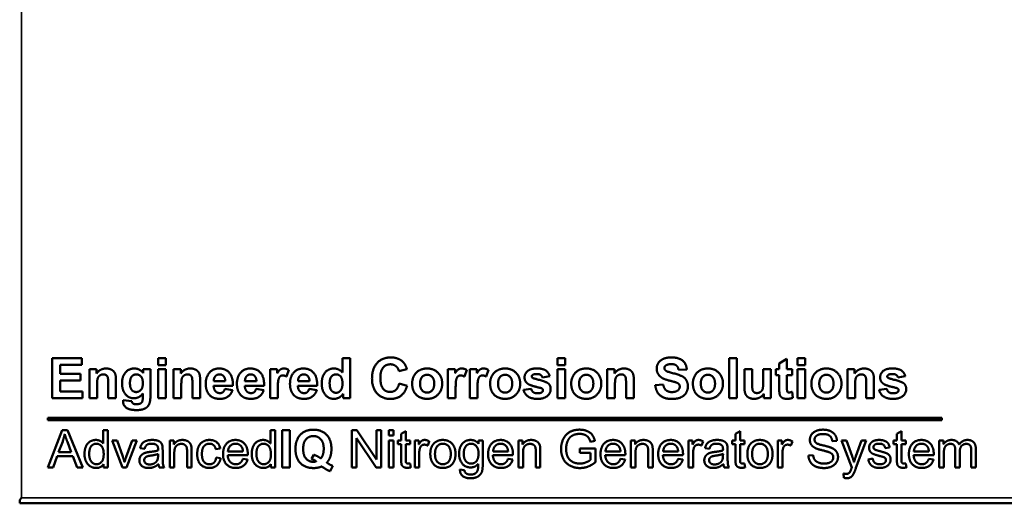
# Model space of a CAD drawing. Header units: inches. Extents: x 0 to 136, y 2 to 86.
# Tile 3 of 37: x 15 to 35, y 29 to 39. Entities that reach past the tile are written whole.
import ezdxf

# ---------------------------------------------------------------- set-up
doc = ezdxf.new("R2010")
doc.units = ezdxf.units.IN
doc.header["$LTSCALE"] = 4
doc.header["$MEASUREMENT"] = 0
for name, color, linetype, lineweight in [('Dimension (ANSI)', 7, 'Continuous', 25), ('Visible (ANSI)', 7, 'Continuous', 50), ('Visible Narrow (ANSI)', 7, 'Continuous', 35)]:
    doc.layers.add(name, color=color, linetype=linetype, lineweight=lineweight)
doc.styles.add('Dimension Text', font='tahoma.ttf')
doc.dimstyles.new('Dual Dimension', dxfattribs={"dimscale": 4, "dimtxt": 0.12, "dimasz": 0.098425, "dimexe": 0.125, "dimexo": 0.0625, "dimgap": 0.031496, "dimtad": 0, "dimtih": 1, "dimtoh": 1, "dimrnd": 1e-08, "dimzin": 4, "dimdsep": 46, "dimtxsty": 'Dimension Text', "dimcen": 0.09, "dimdle": 0.393701, "dimclrd": 256, "dimclre": 256, "dimclrt": 256, "dimadec": 0, "dimazin": 1, "dimtfac": 1, "dimtofl": 0, "dimtmove": 0, "dimatfit": 3, "dimfxl": 1, "dimtolj": 1, "dimtzin": 4, "dimlwd": -1, "dimlwe": -1, "dimarcsym": 0})

# ---------------------------------------------------------------- blocks, each defined once
blk = doc.blocks.new('*D6')
at = {"layer": 'Defpoints', "color": 0, "transparency": 16777216}
for p in [(10.964, 68.45), (14.844, 68.45), (14.844, 29.052)]:
    blk.add_point(p, dxfattribs=at)
at = {"layer": 'Dimension (ANSI)', "transparency": 16777216}
for p, q in [((14.594, 68.45), (10.464, 68.45)), ((10.964, 68.056), (10.964, 49.488)), ((10.964, 29.446), (10.964, 47.332)), ((14.594, 29.052), (10.464, 29.052))]:
    blk.add_line(p, q, dxfattribs=at)
for points in [[(10.898, 68.056), (11.029, 68.056), (10.964, 68.45)], [(10.898, 29.446), (11.029, 29.446), (10.964, 29.052)]]:
    blk.add_solid(points, dxfattribs=at)
at = {"layer": 'Dimension (ANSI)', "transparency": 16777216, "insert": (10.964, 48.41), "char_height": 0.48, "attachment_point": 5, "style": 'Dimension Text'}
blk.add_mtext('\\A1;{\\H3.0x;(}\\S39.40^ 1000.7 mm;{\\H3.0x;)}', dxfattribs=at)
blk = doc.blocks.new('*D7')
at = {"layer": 'Defpoints', "color": 0, "transparency": 16777216}
for p in [(7.194, 70.353), (15.954, 70.353), (14.844, 29.052)]:
    blk.add_point(p, dxfattribs=at)
at = {"layer": 'Dimension (ANSI)', "transparency": 16777216}
for p, q in [((15.704, 70.353), (6.694, 70.353)), ((7.194, 69.96), (7.194, 52.062)), ((7.194, 29.446), (7.194, 49.907)), ((14.594, 29.052), (6.694, 29.052))]:
    blk.add_line(p, q, dxfattribs=at)
for points in [[(7.128, 69.96), (7.259, 69.96), (7.194, 70.353)], [(7.128, 29.446), (7.259, 29.446), (7.194, 29.052)]]:
    blk.add_solid(points, dxfattribs=at)
at = {"layer": 'Dimension (ANSI)', "transparency": 16777216, "insert": (7.194, 50.985), "char_height": 0.48, "attachment_point": 5, "style": 'Dimension Text'}
blk.add_mtext('\\A1;{\\H3.0x;(}\\S41.30^ 1049.1 mm;{\\H3.0x;)}', dxfattribs=at)

msp = doc.modelspace()

# ---------------------------------------------------------------- linework, layer by layer
at = {"layer": 'Visible (ANSI)'}
for p, q in [((16.142, 32.086), (15.52, 32.086)), ((15.52, 32.086), (15.52, 31.247)), ((16.142, 31.944), (16.142, 32.086)), ((17.895, 32.086), (17.733, 32.086)), ((17.733, 32.086), (17.733, 31.937)), ((17.895, 31.937), (17.895, 32.086)), ((21.582, 32.086), (21.582, 31.784)), ((21.744, 32.086), (21.582, 32.086)), ((21.744, 31.247), (21.744, 32.086)), ((26.232, 32.086), (26.07, 32.086)), ((26.07, 32.086), (26.07, 31.937)), ((26.232, 31.937), (26.232, 32.086)), ((29.813, 32.086), (29.652, 32.086)), ((29.652, 32.086), (29.652, 31.247)), ((29.813, 31.247), (29.813, 32.086)), ((30.862, 32.071), (30.701, 31.976)), ((30.862, 31.855), (30.862, 32.071)), ((31.245, 32.086), (31.084, 32.086)), ((31.084, 32.086), (31.084, 31.937)), ((31.245, 31.937), (31.245, 32.086)), ((15.69, 31.944), (16.142, 31.944)), ((15.69, 31.758), (15.69, 31.944)), ((17.733, 31.937), (17.895, 31.937)), ((26.07, 31.937), (26.232, 31.937)), ((30.701, 31.976), (30.701, 31.855)), ((31.084, 31.937), (31.245, 31.937)), ((16.111, 31.758), (15.69, 31.758)), ((16.111, 31.616), (16.111, 31.758)), ((16.299, 31.855), (16.299, 31.247)), ((16.449, 31.855), (16.299, 31.855)), ((16.449, 31.766), (16.449, 31.855)), ((17.424, 31.855), (17.424, 31.77)), ((17.574, 31.855), (17.424, 31.855)), ((17.574, 31.31), (17.574, 31.855)), ((17.895, 31.855), (17.733, 31.855)), ((17.733, 31.855), (17.733, 31.247)), ((17.895, 31.247), (17.895, 31.855)), ((18.057, 31.855), (18.057, 31.247)), ((18.207, 31.855), (18.057, 31.855)), ((18.207, 31.766), (18.207, 31.855)), ((20.071, 31.855), (20.071, 31.247)), ((20.221, 31.855), (20.071, 31.855)), ((20.221, 31.769), (20.221, 31.855)), ((20.415, 31.698), (20.465, 31.838)), ((22.76, 31.815), (22.927, 31.855)), ((23.784, 31.855), (23.784, 31.247)), ((23.933, 31.855), (23.784, 31.855)), ((23.933, 31.769), (23.933, 31.855)), ((24.128, 31.698), (24.177, 31.838)), ((24.24, 31.855), (24.24, 31.247)), ((24.389, 31.855), (24.24, 31.855)), ((24.389, 31.769), (24.389, 31.855)), ((24.584, 31.698), (24.633, 31.838)), ((25.757, 31.679), (25.909, 31.708)), ((26.232, 31.855), (26.07, 31.855)), ((26.07, 31.855), (26.07, 31.247)), ((26.232, 31.247), (26.232, 31.855)), ((27.11, 31.855), (27.11, 31.247)), ((27.26, 31.855), (27.11, 31.855)), ((27.26, 31.766), (27.26, 31.855)), ((28.6, 31.839), (28.77, 31.846)), ((29.974, 31.855), (29.974, 31.471)), ((30.135, 31.855), (29.974, 31.855)), ((30.135, 31.576), (30.135, 31.855)), ((30.366, 31.855), (30.366, 31.599)), ((30.527, 31.855), (30.366, 31.855)), ((30.527, 31.247), (30.527, 31.855)), ((30.627, 31.855), (30.627, 31.727)), ((30.701, 31.855), (30.627, 31.855)), ((30.627, 31.727), (30.701, 31.727)), ((30.701, 31.727), (30.701, 31.462)), ((30.972, 31.855), (30.862, 31.855)), ((30.862, 31.727), (30.972, 31.727)), ((30.862, 31.482), (30.862, 31.727)), ((30.972, 31.727), (30.972, 31.855)), ((31.245, 31.855), (31.084, 31.855)), ((31.084, 31.855), (31.084, 31.247)), ((31.245, 31.247), (31.245, 31.855)), ((32.124, 31.855), (32.124, 31.247)), ((32.273, 31.855), (32.124, 31.855)), ((32.273, 31.766), (32.273, 31.855)), ((33.18, 31.679), (33.332, 31.708)), ((15.69, 31.616), (16.111, 31.616)), ((15.69, 31.389), (15.69, 31.616)), ((16.46, 31.247), (16.46, 31.523)), ((16.692, 31.557), (16.692, 31.247)), ((16.854, 31.247), (16.854, 31.625)), ((18.218, 31.247), (18.218, 31.523)), ((18.45, 31.557), (18.45, 31.247)), ((18.611, 31.247), (18.611, 31.625)), ((18.893, 31.505), (19.296, 31.505)), ((19.136, 31.603), (18.895, 31.603)), ((19.544, 31.505), (19.947, 31.505)), ((19.787, 31.603), (19.547, 31.603)), ((20.652, 31.505), (21.055, 31.505)), ((20.895, 31.603), (20.655, 31.603)), ((22.93, 31.504), (22.766, 31.556)), ((27.271, 31.247), (27.271, 31.523)), ((27.503, 31.557), (27.503, 31.247)), ((27.665, 31.247), (27.665, 31.625)), ((28.277, 31.537), (28.112, 31.521)), ((32.285, 31.247), (32.285, 31.523)), ((32.517, 31.557), (32.517, 31.247)), ((32.678, 31.247), (32.678, 31.625)), ((15.52, 31.247), (16.158, 31.247)), ((16.158, 31.389), (15.69, 31.389)), ((16.158, 31.247), (16.158, 31.389)), ((16.299, 31.247), (16.46, 31.247)), ((16.692, 31.247), (16.854, 31.247)), ((17.414, 31.346), (17.413, 31.257)), ((17.733, 31.247), (17.895, 31.247)), ((18.057, 31.247), (18.218, 31.247)), ((18.45, 31.247), (18.611, 31.247)), ((19.287, 31.414), (19.127, 31.441)), ((19.939, 31.414), (19.779, 31.441)), ((20.071, 31.247), (20.233, 31.247)), ((20.233, 31.247), (20.233, 31.434)), ((21.047, 31.414), (20.886, 31.441)), ((21.594, 31.337), (21.594, 31.247)), ((21.594, 31.247), (21.744, 31.247)), ((23.784, 31.247), (23.945, 31.247)), ((23.945, 31.247), (23.945, 31.434)), ((24.24, 31.247), (24.401, 31.247)), ((24.401, 31.247), (24.401, 31.434)), ((25.523, 31.445), (25.362, 31.421)), ((26.07, 31.247), (26.232, 31.247)), ((27.11, 31.247), (27.271, 31.247)), ((27.503, 31.247), (27.665, 31.247)), ((29.652, 31.247), (29.813, 31.247)), ((30.377, 31.338), (30.377, 31.247)), ((30.377, 31.247), (30.527, 31.247)), ((30.985, 31.258), (30.972, 31.383)), ((31.084, 31.247), (31.245, 31.247)), ((32.124, 31.247), (32.285, 31.247)), ((32.517, 31.247), (32.678, 31.247)), ((32.946, 31.445), (32.785, 31.421)), ((17.185, 31.185), (17.001, 31.207)), ((34.096, 30.84), (15.435, 30.84)), ((15.435, 30.84), (15.435, 30.79)), ((34.096, 30.79), (34.096, 30.84)), ((15.435, 30.79), (34.096, 30.79)), ((15.731, 30.577), (15.433, 29.802)), ((15.842, 30.577), (15.731, 30.577)), ((16.159, 29.802), (15.842, 30.577)), ((16.589, 30.577), (16.589, 30.299)), ((16.684, 30.577), (16.589, 30.577)), ((16.684, 29.802), (16.684, 30.577)), ((20.08, 30.577), (20.08, 30.299)), ((20.175, 30.577), (20.08, 30.577)), ((20.175, 29.802), (20.175, 30.577)), ((20.483, 30.577), (20.327, 30.577)), ((20.327, 30.577), (20.327, 29.802)), ((20.483, 29.802), (20.483, 30.577)), ((21.884, 30.577), (21.779, 30.577)), ((21.779, 30.577), (21.779, 29.802)), ((22.292, 29.969), (21.884, 30.577)), ((22.292, 30.577), (22.292, 29.969)), ((22.39, 30.577), (22.292, 30.577)), ((22.39, 29.802), (22.39, 30.577)), ((22.646, 30.577), (22.551, 30.577)), ((22.551, 30.577), (22.551, 30.468)), ((22.551, 30.468), (22.646, 30.468)), ((22.646, 30.468), (22.646, 30.577)), ((22.903, 30.56), (22.808, 30.503)), ((22.808, 30.503), (22.808, 30.364)), ((22.903, 30.364), (22.903, 30.56)), ((29.882, 30.56), (29.787, 30.503)), ((29.787, 30.503), (29.787, 30.364)), ((29.882, 30.364), (29.882, 30.56)), ((33.252, 30.56), (33.157, 30.503)), ((33.157, 30.503), (33.157, 30.364)), ((33.252, 30.364), (33.252, 30.56)), ((15.657, 30.12), (15.742, 30.347)), ((15.839, 30.335), (15.92, 30.12)), ((16.876, 30.364), (16.775, 30.364)), ((16.775, 30.364), (16.988, 29.802)), ((16.996, 30.027), (16.876, 30.364)), ((17.192, 30.364), (17.067, 30.021)), ((17.077, 29.802), (17.29, 30.364)), ((17.29, 30.364), (17.192, 30.364)), ((18.063, 30.364), (17.977, 30.364)), ((17.977, 30.364), (17.977, 29.802)), ((18.063, 30.284), (18.063, 30.364)), ((21.877, 30.411), (22.285, 29.802)), ((21.877, 29.802), (21.877, 30.411)), ((22.646, 30.364), (22.551, 30.364)), ((22.551, 30.364), (22.551, 29.802)), ((22.646, 29.802), (22.646, 30.364)), ((22.737, 30.364), (22.737, 30.29)), ((22.808, 30.364), (22.737, 30.364)), ((22.737, 30.29), (22.808, 30.29)), ((22.808, 30.29), (22.808, 29.966)), ((22.998, 30.364), (22.903, 30.364)), ((22.903, 30.29), (22.998, 30.29)), ((22.903, 29.961), (22.903, 30.29)), ((22.998, 30.29), (22.998, 30.364)), ((23.176, 30.364), (23.09, 30.364)), ((23.09, 30.364), (23.09, 29.802)), ((23.176, 30.279), (23.176, 30.364)), ((23.362, 30.258), (23.395, 30.346)), ((24.424, 30.364), (24.424, 30.296)), ((24.512, 30.364), (24.424, 30.364)), ((24.512, 29.879), (24.512, 30.364)), ((25.343, 30.364), (25.257, 30.364)), ((25.257, 30.364), (25.257, 29.802)), ((25.343, 30.284), (25.343, 30.364)), ((26.759, 30.335), (26.851, 30.36)), ((27.69, 30.364), (27.604, 30.364)), ((27.604, 30.364), (27.604, 29.802)), ((27.69, 30.284), (27.69, 30.364)), ((28.892, 30.364), (28.807, 30.364)), ((28.807, 30.364), (28.807, 29.802)), ((28.892, 30.279), (28.892, 30.364)), ((29.079, 30.258), (29.112, 30.346)), ((29.717, 30.364), (29.717, 30.29)), ((29.787, 30.364), (29.717, 30.364)), ((29.717, 30.29), (29.787, 30.29)), ((29.787, 30.29), (29.787, 29.966)), ((29.978, 30.364), (29.882, 30.364)), ((29.882, 30.29), (29.978, 30.29)), ((29.882, 29.961), (29.882, 30.29)), ((29.978, 30.29), (29.978, 30.364)), ((30.757, 30.364), (30.672, 30.364)), ((30.672, 30.364), (30.672, 29.802)), ((30.757, 30.279), (30.757, 30.364)), ((30.943, 30.258), (30.976, 30.346)), ((31.807, 30.351), (31.905, 30.359)), ((32.002, 30.364), (32.215, 29.802)), ((32.105, 30.364), (32.002, 30.364)), ((32.221, 30.04), (32.105, 30.364)), ((32.421, 30.364), (32.301, 30.037)), ((32.303, 29.792), (32.516, 30.364)), ((32.516, 30.364), (32.421, 30.364)), ((32.912, 30.206), (33.006, 30.219)), ((33.086, 30.364), (33.086, 30.29)), ((33.157, 30.364), (33.086, 30.364)), ((33.086, 30.29), (33.157, 30.29)), ((33.157, 30.29), (33.157, 29.966)), ((33.347, 30.364), (33.252, 30.364)), ((33.252, 30.29), (33.347, 30.29)), ((33.252, 29.961), (33.252, 30.29)), ((33.347, 30.29), (33.347, 30.364)), ((34.127, 30.364), (34.042, 30.364)), ((34.042, 30.364), (34.042, 29.802)), ((34.127, 30.285), (34.127, 30.364)), ((15.542, 29.802), (15.627, 30.037)), ((15.627, 30.037), (15.952, 30.037)), ((15.92, 30.12), (15.657, 30.12)), ((15.952, 30.037), (16.042, 29.802)), ((17.359, 30.203), (17.452, 30.191)), ((17.734, 30.084), (17.733, 30.049)), ((17.829, 30.037), (17.829, 30.164)), ((18.072, 29.802), (18.072, 30.109)), ((18.338, 30.144), (18.338, 29.802)), ((18.433, 29.802), (18.433, 30.147)), ((18.937, 30.184), (19.03, 30.198)), ((19.187, 30.058), (19.605, 30.058)), ((19.506, 30.136), (19.192, 30.136)), ((20.983, 30.068), (20.939, 29.979)), ((23.185, 29.802), (23.185, 30.096)), ((24.722, 30.058), (25.14, 30.058)), ((25.04, 30.136), (24.727, 30.136)), ((25.352, 29.802), (25.352, 30.109)), ((25.618, 30.144), (25.618, 29.802)), ((25.713, 29.802), (25.713, 30.147)), ((26.863, 30.197), (26.535, 30.197)), ((26.535, 30.197), (26.535, 30.106)), ((26.535, 30.106), (26.762, 30.106)), ((26.762, 30.106), (26.762, 29.962)), ((26.863, 29.91), (26.863, 30.197)), ((27.068, 30.058), (27.487, 30.058)), ((27.387, 30.136), (27.074, 30.136)), ((27.699, 29.802), (27.699, 30.109)), ((27.965, 30.144), (27.965, 29.802)), ((28.06, 29.802), (28.06, 30.147)), ((28.272, 30.058), (28.691, 30.058)), ((28.591, 30.136), (28.278, 30.136)), ((28.902, 29.802), (28.902, 30.096)), ((29.152, 30.203), (29.246, 30.191)), ((29.527, 30.084), (29.526, 30.049)), ((29.623, 30.037), (29.623, 30.164)), ((30.767, 29.802), (30.767, 30.096)), ((31.408, 30.06), (31.311, 30.051)), ((33.506, 30.058), (33.925, 30.058)), ((33.825, 30.136), (33.512, 30.136)), ((34.137, 29.802), (34.137, 30.093)), ((34.376, 30.167), (34.376, 29.802)), ((34.471, 29.802), (34.471, 30.128)), ((34.708, 30.156), (34.708, 29.802)), ((34.804, 29.802), (34.804, 30.187)), ((16.596, 29.873), (16.596, 29.802)), ((19.039, 29.995), (18.946, 30.008)), ((19.603, 29.971), (19.504, 29.983)), ((20.087, 29.873), (20.087, 29.802)), ((21.324, 29.725), (21.381, 29.835)), ((23.011, 29.803), (22.998, 29.887)), ((25.138, 29.971), (25.039, 29.983)), ((27.485, 29.971), (27.386, 29.983)), ((28.689, 29.971), (28.59, 29.983)), ((29.991, 29.803), (29.978, 29.887)), ((32.653, 29.985), (32.56, 29.97)), ((33.361, 29.803), (33.347, 29.887)), ((33.923, 29.971), (33.824, 29.983)), ((15.433, 29.802), (15.542, 29.802)), ((16.042, 29.802), (16.159, 29.802)), ((16.596, 29.802), (16.684, 29.802)), ((16.988, 29.802), (17.077, 29.802)), ((17.76, 29.802), (17.859, 29.802)), ((17.977, 29.802), (18.072, 29.802)), ((18.338, 29.802), (18.433, 29.802)), ((20.087, 29.802), (20.175, 29.802)), ((20.327, 29.802), (20.483, 29.802)), ((21.779, 29.802), (21.877, 29.802)), ((22.285, 29.802), (22.39, 29.802)), ((22.551, 29.802), (22.646, 29.802)), ((23.09, 29.802), (23.185, 29.802)), ((24.128, 29.742), (24.036, 29.756)), ((25.257, 29.802), (25.352, 29.802)), ((25.618, 29.802), (25.713, 29.802)), ((27.604, 29.802), (27.699, 29.802)), ((27.965, 29.802), (28.06, 29.802)), ((28.807, 29.802), (28.902, 29.802)), ((29.553, 29.802), (29.653, 29.802)), ((30.672, 29.802), (30.767, 29.802)), ((32.041, 29.676), (32.052, 29.587)), ((34.042, 29.802), (34.137, 29.802)), ((34.376, 29.802), (34.471, 29.802)), ((34.708, 29.802), (34.804, 29.802)), ((14.844, 29.126), (14.884, 29.166)), ((14.844, 29.126), (14.884, 29.166)), ((14.844, 29.052), (14.844, 29.126)), ((43.079, 29.052), (14.844, 29.052))]:
    msp.add_line(p, q, dxfattribs=at)
for points in [[(22.592, 32.1), (22.415, 32.1), (22.199, 31.869), (22.199, 31.659)], [(22.842, 32.009), (22.745, 32.1), (22.592, 32.1)], [(28.448, 32.1), (28.351, 32.1), (28.215, 32.042), (28.142, 31.931), (28.142, 31.866)], [(28.77, 31.846), (28.766, 31.962), (28.606, 32.1), (28.448, 32.1)], [(16.649, 31.869), (16.528, 31.869), (16.449, 31.766)], [(16.854, 31.625), (16.854, 31.695), (16.836, 31.771), (16.791, 31.83), (16.703, 31.869), (16.649, 31.869)], [(17.238, 31.869), (17.128, 31.869), (16.981, 31.708), (16.981, 31.555)], [(17.424, 31.77), (17.35, 31.869), (17.238, 31.869)], [(18.407, 31.869), (18.286, 31.869), (18.207, 31.766)], [(18.611, 31.625), (18.611, 31.695), (18.594, 31.771), (18.549, 31.83), (18.461, 31.869), (18.407, 31.869)], [(19.007, 31.869), (18.886, 31.869), (18.728, 31.698), (18.728, 31.546)], [(19.296, 31.505), (19.299, 31.69), (19.142, 31.869), (19.007, 31.869)], [(19.658, 31.869), (19.537, 31.869), (19.379, 31.698), (19.379, 31.546)], [(19.947, 31.505), (19.951, 31.69), (19.794, 31.869), (19.658, 31.869)], [(20.359, 31.869), (20.32, 31.869), (20.259, 31.83), (20.221, 31.769)], [(20.465, 31.838), (20.414, 31.869), (20.359, 31.869)], [(20.766, 31.869), (20.645, 31.869), (20.487, 31.698), (20.487, 31.546)], [(21.055, 31.505), (21.058, 31.69), (20.901, 31.869), (20.766, 31.869)], [(21.406, 31.869), (21.295, 31.869), (21.15, 31.708), (21.15, 31.553)], [(21.582, 31.784), (21.508, 31.869), (21.406, 31.869)], [(22.374, 31.672), (22.374, 31.822), (22.49, 31.956), (22.583, 31.956)], [(22.583, 31.956), (22.65, 31.956), (22.745, 31.88), (22.76, 31.815)], [(22.927, 31.855), (22.899, 31.956), (22.842, 32.009)], [(23.35, 31.869), (23.26, 31.869), (23.116, 31.79), (23.037, 31.64), (23.037, 31.56)], [(23.665, 31.553), (23.665, 31.69), (23.488, 31.869), (23.35, 31.869)], [(24.071, 31.869), (24.032, 31.869), (23.972, 31.83), (23.933, 31.769)], [(24.177, 31.838), (24.126, 31.869), (24.071, 31.869)], [(24.527, 31.869), (24.488, 31.869), (24.428, 31.83), (24.389, 31.769)], [(24.633, 31.838), (24.582, 31.869), (24.527, 31.869)], [(24.978, 31.869), (24.889, 31.869), (24.744, 31.79), (24.665, 31.64), (24.665, 31.56)], [(25.293, 31.553), (25.293, 31.69), (25.116, 31.869), (24.978, 31.869)], [(25.64, 31.869), (25.509, 31.869), (25.384, 31.761), (25.384, 31.682)], [(25.909, 31.708), (25.886, 31.787), (25.765, 31.869), (25.64, 31.869)], [(26.671, 31.869), (26.582, 31.869), (26.437, 31.79), (26.358, 31.64), (26.358, 31.56)], [(26.986, 31.553), (26.986, 31.69), (26.81, 31.869), (26.671, 31.869)], [(27.46, 31.869), (27.339, 31.869), (27.26, 31.766)], [(27.665, 31.625), (27.665, 31.695), (27.647, 31.771), (27.602, 31.83), (27.514, 31.869), (27.46, 31.869)], [(28.142, 31.866), (28.142, 31.767), (28.219, 31.698)], [(28.303, 31.878), (28.303, 31.91), (28.33, 31.93)], [(28.328, 31.826), (28.303, 31.848), (28.303, 31.878)], [(28.33, 31.93), (28.372, 31.96), (28.446, 31.96)], [(28.446, 31.96), (28.518, 31.96), (28.589, 31.903), (28.6, 31.839)], [(29.212, 31.869), (29.122, 31.869), (28.977, 31.79), (28.898, 31.64), (28.898, 31.56)], [(29.526, 31.553), (29.526, 31.69), (29.35, 31.869), (29.212, 31.869)], [(31.685, 31.869), (31.595, 31.869), (31.451, 31.79), (31.372, 31.64), (31.372, 31.56)], [(32, 31.553), (32, 31.69), (31.823, 31.869), (31.685, 31.869)], [(32.473, 31.869), (32.353, 31.869), (32.273, 31.766)], [(32.678, 31.625), (32.678, 31.695), (32.66, 31.771), (32.615, 31.83), (32.527, 31.869), (32.473, 31.869)], [(33.063, 31.869), (32.932, 31.869), (32.807, 31.761), (32.807, 31.682)], [(33.332, 31.708), (33.309, 31.787), (33.188, 31.869), (33.063, 31.869)], [(16.46, 31.523), (16.46, 31.624), (16.485, 31.7), (16.551, 31.746), (16.593, 31.746)], [(16.593, 31.746), (16.625, 31.746), (16.672, 31.714), (16.692, 31.656), (16.692, 31.557)], [(17.146, 31.564), (17.146, 31.656), (17.221, 31.746), (17.278, 31.746)], [(17.278, 31.746), (17.338, 31.746), (17.416, 31.654), (17.416, 31.56)], [(18.218, 31.523), (18.218, 31.624), (18.242, 31.7), (18.309, 31.746), (18.351, 31.746)], [(18.351, 31.746), (18.383, 31.746), (18.43, 31.714), (18.45, 31.656), (18.45, 31.557)], [(18.895, 31.603), (18.895, 31.669), (18.929, 31.708)], [(18.929, 31.708), (18.964, 31.746), (19.016, 31.746)], [(19.016, 31.746), (19.065, 31.746), (19.134, 31.673), (19.136, 31.603)], [(19.547, 31.603), (19.547, 31.669), (19.581, 31.708)], [(19.581, 31.708), (19.615, 31.746), (19.668, 31.746)], [(19.668, 31.746), (19.717, 31.746), (19.786, 31.673), (19.787, 31.603)], [(20.233, 31.434), (20.233, 31.59), (20.259, 31.687), (20.306, 31.724), (20.34, 31.724)], [(20.34, 31.724), (20.375, 31.724), (20.415, 31.698)], [(20.655, 31.603), (20.655, 31.669), (20.688, 31.708)], [(20.688, 31.708), (20.723, 31.746), (20.775, 31.746)], [(20.775, 31.746), (20.825, 31.746), (20.893, 31.673), (20.895, 31.603)], [(21.315, 31.564), (21.315, 31.655), (21.392, 31.746), (21.449, 31.746)], [(21.449, 31.746), (21.508, 31.746), (21.583, 31.654), (21.583, 31.549)], [(22.199, 31.659), (22.199, 31.461), (22.414, 31.233), (22.581, 31.233)], [(22.579, 31.378), (22.488, 31.378), (22.374, 31.513), (22.374, 31.672)], [(23.202, 31.552), (23.202, 31.642), (23.287, 31.738), (23.351, 31.738)], [(23.351, 31.738), (23.414, 31.738), (23.499, 31.642), (23.499, 31.552)], [(23.945, 31.434), (23.945, 31.59), (23.972, 31.687), (24.018, 31.724), (24.052, 31.724)], [(24.052, 31.724), (24.087, 31.724), (24.128, 31.698)], [(24.401, 31.434), (24.401, 31.59), (24.428, 31.687), (24.474, 31.724), (24.508, 31.724)], [(24.508, 31.724), (24.543, 31.724), (24.584, 31.698)], [(24.83, 31.552), (24.83, 31.642), (24.915, 31.738), (24.979, 31.738)], [(24.979, 31.738), (25.042, 31.738), (25.127, 31.642), (25.127, 31.552)], [(25.384, 31.682), (25.384, 31.595), (25.456, 31.546)], [(25.534, 31.702), (25.534, 31.723), (25.552, 31.735)], [(25.55, 31.674), (25.534, 31.686), (25.534, 31.702)], [(25.879, 31.557), (25.828, 31.599), (25.572, 31.658), (25.55, 31.674)], [(25.552, 31.735), (25.579, 31.753), (25.643, 31.753)], [(25.643, 31.753), (25.693, 31.753), (25.747, 31.715), (25.757, 31.679)], [(26.523, 31.552), (26.523, 31.642), (26.609, 31.738), (26.672, 31.738)], [(26.672, 31.738), (26.735, 31.738), (26.82, 31.642), (26.82, 31.552)], [(27.271, 31.523), (27.271, 31.624), (27.296, 31.7), (27.362, 31.746), (27.404, 31.746)], [(27.404, 31.746), (27.436, 31.746), (27.483, 31.714), (27.503, 31.656), (27.503, 31.557)], [(28.219, 31.698), (28.274, 31.649), (28.41, 31.615)], [(28.794, 31.491), (28.794, 31.571), (28.727, 31.679), (28.608, 31.741), (28.361, 31.8), (28.328, 31.826)], [(29.063, 31.552), (29.063, 31.642), (29.149, 31.738), (29.212, 31.738)], [(29.212, 31.738), (29.275, 31.738), (29.36, 31.642), (29.36, 31.552)], [(31.537, 31.552), (31.537, 31.642), (31.622, 31.738), (31.686, 31.738)], [(31.686, 31.738), (31.749, 31.738), (31.834, 31.642), (31.834, 31.552)], [(32.285, 31.523), (32.285, 31.624), (32.309, 31.7), (32.376, 31.746), (32.417, 31.746)], [(32.417, 31.746), (32.45, 31.746), (32.497, 31.714), (32.517, 31.656), (32.517, 31.557)], [(32.807, 31.682), (32.807, 31.595), (32.88, 31.546)], [(32.957, 31.702), (32.957, 31.723), (32.975, 31.735)], [(32.973, 31.674), (32.957, 31.686), (32.957, 31.702)], [(33.302, 31.557), (33.251, 31.599), (32.995, 31.658), (32.973, 31.674)], [(32.975, 31.735), (33.002, 31.753), (33.066, 31.753)], [(33.066, 31.753), (33.116, 31.753), (33.171, 31.715), (33.18, 31.679)], [(16.981, 31.555), (16.981, 31.433), (17.037, 31.351)], [(17.276, 31.377), (17.221, 31.377), (17.146, 31.467), (17.146, 31.564)], [(17.416, 31.56), (17.416, 31.469), (17.334, 31.377), (17.276, 31.377)], [(18.728, 31.546), (18.728, 31.42), (18.788, 31.337)], [(19.025, 31.354), (18.969, 31.354), (18.895, 31.433), (18.893, 31.505)], [(19.379, 31.546), (19.379, 31.42), (19.44, 31.337)], [(19.676, 31.354), (19.621, 31.354), (19.546, 31.433), (19.544, 31.505)], [(20.487, 31.546), (20.487, 31.42), (20.547, 31.337)], [(20.784, 31.354), (20.728, 31.354), (20.654, 31.433), (20.652, 31.505)], [(21.15, 31.553), (21.15, 31.403), (21.299, 31.234), (21.404, 31.234)], [(21.341, 31.424), (21.315, 31.467), (21.315, 31.564)], [(21.583, 31.549), (21.583, 31.456), (21.505, 31.361), (21.45, 31.361)], [(22.766, 31.556), (22.744, 31.464), (22.647, 31.378), (22.579, 31.378)], [(22.581, 31.233), (22.716, 31.233), (22.892, 31.367), (22.93, 31.504)], [(23.037, 31.56), (23.037, 31.455), (23.116, 31.309), (23.268, 31.234), (23.351, 31.234)], [(23.351, 31.365), (23.287, 31.365), (23.202, 31.461), (23.202, 31.552)], [(23.351, 31.234), (23.486, 31.234), (23.665, 31.415), (23.665, 31.553)], [(23.499, 31.552), (23.499, 31.461), (23.414, 31.365), (23.351, 31.365)], [(24.665, 31.56), (24.665, 31.455), (24.744, 31.309), (24.896, 31.234), (24.979, 31.234)], [(24.979, 31.365), (24.915, 31.365), (24.83, 31.461), (24.83, 31.552)], [(24.979, 31.234), (25.114, 31.234), (25.293, 31.415), (25.293, 31.553)], [(25.127, 31.552), (25.127, 31.461), (25.042, 31.365), (24.979, 31.365)], [(25.456, 31.546), (25.508, 31.51), (25.703, 31.467)], [(25.703, 31.467), (25.744, 31.458), (25.756, 31.446)], [(25.929, 31.437), (25.929, 31.514), (25.879, 31.557)], [(26.358, 31.56), (26.358, 31.455), (26.437, 31.309), (26.589, 31.234), (26.673, 31.234)], [(26.672, 31.365), (26.609, 31.365), (26.523, 31.461), (26.523, 31.552)], [(26.82, 31.552), (26.82, 31.461), (26.735, 31.365), (26.672, 31.365)], [(26.673, 31.234), (26.808, 31.234), (26.986, 31.415), (26.986, 31.553)], [(28.112, 31.521), (28.128, 31.379), (28.299, 31.232), (28.458, 31.232)], [(28.459, 31.376), (28.383, 31.376), (28.291, 31.454), (28.277, 31.537)], [(28.41, 31.615), (28.516, 31.589), (28.546, 31.578)], [(28.458, 31.232), (28.568, 31.232), (28.714, 31.294), (28.794, 31.42), (28.794, 31.491)], [(28.624, 31.491), (28.624, 31.445), (28.541, 31.376), (28.459, 31.376)], [(28.546, 31.578), (28.589, 31.563), (28.624, 31.521), (28.624, 31.491)], [(28.898, 31.56), (28.898, 31.455), (28.977, 31.309), (29.129, 31.234), (29.213, 31.234)], [(29.212, 31.365), (29.149, 31.365), (29.063, 31.461), (29.063, 31.552)], [(29.36, 31.552), (29.36, 31.461), (29.275, 31.365), (29.212, 31.365)], [(29.213, 31.234), (29.348, 31.234), (29.526, 31.415), (29.526, 31.553)], [(29.974, 31.471), (29.974, 31.385), (30.017, 31.287), (30.114, 31.234), (30.176, 31.234)], [(30.235, 31.356), (30.199, 31.356), (30.153, 31.39), (30.135, 31.448), (30.135, 31.576)], [(30.366, 31.599), (30.366, 31.468), (30.341, 31.402), (30.277, 31.356), (30.235, 31.356)], [(30.701, 31.462), (30.701, 31.377), (30.706, 31.349)], [(30.907, 31.367), (30.891, 31.367), (30.868, 31.383), (30.862, 31.408), (30.862, 31.482)], [(31.372, 31.56), (31.372, 31.455), (31.451, 31.309), (31.603, 31.234), (31.686, 31.234)], [(31.686, 31.365), (31.622, 31.365), (31.537, 31.461), (31.537, 31.552)], [(31.686, 31.234), (31.821, 31.234), (32, 31.415), (32, 31.553)], [(31.834, 31.552), (31.834, 31.461), (31.749, 31.365), (31.686, 31.365)], [(32.88, 31.546), (32.931, 31.51), (33.126, 31.467)], [(33.126, 31.467), (33.167, 31.458), (33.179, 31.446)], [(33.352, 31.437), (33.352, 31.514), (33.302, 31.557)], [(17.037, 31.351), (17.109, 31.247), (17.231, 31.247)], [(17.231, 31.247), (17.341, 31.247), (17.414, 31.346)], [(17.285, 31), (17.367, 31), (17.474, 31.035), (17.538, 31.096), (17.574, 31.202), (17.574, 31.31)], [(17.413, 31.257), (17.413, 31.203), (17.405, 31.183)], [(18.788, 31.337), (18.864, 31.234), (19.023, 31.234)], [(19.023, 31.234), (19.123, 31.234), (19.257, 31.326), (19.287, 31.414)], [(19.127, 31.441), (19.113, 31.395), (19.062, 31.354), (19.025, 31.354)], [(19.44, 31.337), (19.516, 31.234), (19.674, 31.234)], [(19.674, 31.234), (19.775, 31.234), (19.908, 31.326), (19.939, 31.414)], [(19.779, 31.441), (19.765, 31.395), (19.714, 31.354), (19.676, 31.354)], [(20.547, 31.337), (20.623, 31.234), (20.782, 31.234)], [(20.782, 31.234), (20.882, 31.234), (21.016, 31.326), (21.047, 31.414)], [(20.886, 31.441), (20.873, 31.395), (20.822, 31.354), (20.784, 31.354)], [(21.45, 31.361), (21.38, 31.361), (21.341, 31.424)], [(21.404, 31.234), (21.455, 31.234), (21.557, 31.284), (21.594, 31.337)], [(25.362, 31.421), (25.384, 31.335), (25.529, 31.234), (25.653, 31.234)], [(25.653, 31.35), (25.597, 31.35), (25.533, 31.399), (25.523, 31.445)], [(25.653, 31.234), (25.79, 31.234), (25.929, 31.354), (25.929, 31.437)], [(25.747, 31.373), (25.715, 31.35), (25.653, 31.35)], [(25.768, 31.416), (25.768, 31.389), (25.747, 31.373)], [(25.756, 31.446), (25.768, 31.434), (25.768, 31.416)], [(30.176, 31.234), (30.236, 31.234), (30.344, 31.289), (30.377, 31.338)], [(30.706, 31.349), (30.712, 31.309), (30.745, 31.263), (30.815, 31.234), (30.858, 31.234)], [(30.858, 31.234), (30.929, 31.234), (30.985, 31.258)], [(30.972, 31.383), (30.929, 31.367), (30.907, 31.367)], [(32.785, 31.421), (32.807, 31.335), (32.952, 31.234), (33.076, 31.234)], [(33.076, 31.35), (33.02, 31.35), (32.956, 31.399), (32.946, 31.445)], [(33.076, 31.234), (33.213, 31.234), (33.352, 31.354), (33.352, 31.437)], [(33.17, 31.373), (33.139, 31.35), (33.076, 31.35)], [(33.191, 31.416), (33.191, 31.389), (33.17, 31.373)], [(33.179, 31.446), (33.191, 31.434), (33.191, 31.416)], [(17.001, 31.207), (17.001, 31.196), (17.001, 31.188)], [(17.001, 31.188), (17.001, 31.106), (17.13, 31), (17.285, 31)], [(17.206, 31.14), (17.189, 31.152), (17.185, 31.185)], [(17.279, 31.123), (17.229, 31.123), (17.206, 31.14)], [(17.373, 31.142), (17.342, 31.123), (17.279, 31.123)], [(17.405, 31.183), (17.395, 31.154), (17.373, 31.142)], [(15.742, 30.347), (15.769, 30.421), (15.784, 30.496)], [(15.784, 30.496), (15.802, 30.433), (15.839, 30.335)], [(20.978, 30.59), (20.804, 30.59), (20.601, 30.379), (20.601, 30.19)], [(20.762, 30.19), (20.762, 30.324), (20.881, 30.457), (20.976, 30.457)], [(20.976, 30.457), (21.072, 30.457), (21.191, 30.324), (21.191, 30.19)], [(21.352, 30.19), (21.352, 30.379), (21.15, 30.59), (20.978, 30.59)], [(26.534, 30.591), (26.419, 30.591), (26.241, 30.496), (26.146, 30.299), (26.146, 30.186)], [(26.282, 30.349), (26.299, 30.39), (26.362, 30.46), (26.465, 30.503), (26.535, 30.503)], [(26.851, 30.36), (26.831, 30.439), (26.754, 30.536), (26.618, 30.591), (26.534, 30.591)], [(26.535, 30.503), (26.593, 30.503), (26.69, 30.462), (26.741, 30.394), (26.759, 30.335)], [(31.613, 30.591), (31.535, 30.591), (31.406, 30.538), (31.34, 30.436), (31.34, 30.377)], [(31.438, 30.384), (31.438, 30.432), (31.524, 30.5), (31.617, 30.5)], [(31.905, 30.359), (31.903, 30.427), (31.831, 30.535), (31.699, 30.591), (31.613, 30.591)], [(31.617, 30.5), (31.707, 30.5), (31.799, 30.425), (31.807, 30.351)], [(16.434, 30.376), (16.365, 30.376), (16.253, 30.304), (16.197, 30.167), (16.197, 30.083)], [(16.295, 30.083), (16.295, 30.194), (16.38, 30.298), (16.444, 30.298)], [(16.589, 30.299), (16.564, 30.334), (16.485, 30.376), (16.434, 30.376)], [(16.444, 30.298), (16.509, 30.298), (16.598, 30.19), (16.598, 30.074)], [(17.612, 30.376), (17.54, 30.376), (17.43, 30.337), (17.371, 30.263), (17.359, 30.203)], [(17.452, 30.191), (17.468, 30.25), (17.531, 30.298), (17.598, 30.298)], [(17.598, 30.298), (17.67, 30.298), (17.706, 30.265)], [(17.824, 30.252), (17.816, 30.291), (17.774, 30.343), (17.684, 30.376), (17.612, 30.376)], [(17.706, 30.265), (17.734, 30.242), (17.734, 30.183)], [(17.829, 30.164), (17.829, 30.227), (17.824, 30.252)], [(18.241, 30.376), (18.125, 30.376), (18.063, 30.284)], [(18.072, 30.109), (18.072, 30.216), (18.16, 30.294), (18.221, 30.294)], [(18.221, 30.294), (18.259, 30.294), (18.315, 30.259), (18.338, 30.201), (18.338, 30.144)], [(18.428, 30.24), (18.419, 30.281), (18.377, 30.34), (18.292, 30.376), (18.241, 30.376)], [(18.433, 30.147), (18.433, 30.213), (18.428, 30.24)], [(18.806, 30.376), (18.734, 30.376), (18.61, 30.308), (18.55, 30.172), (18.55, 30.081)], [(18.648, 30.083), (18.648, 30.195), (18.738, 30.298), (18.81, 30.298)], [(19.03, 30.198), (19.014, 30.284), (18.897, 30.376), (18.806, 30.376)], [(18.81, 30.298), (18.857, 30.298), (18.924, 30.241), (18.937, 30.184)], [(19.351, 30.376), (19.234, 30.376), (19.089, 30.22), (19.089, 30.078)], [(19.192, 30.136), (19.197, 30.21), (19.286, 30.298), (19.351, 30.298)], [(19.606, 30.084), (19.606, 30.223), (19.463, 30.376), (19.351, 30.376)], [(19.351, 30.298), (19.424, 30.298), (19.47, 30.243)], [(19.47, 30.243), (19.499, 30.207), (19.506, 30.136)], [(19.925, 30.376), (19.856, 30.376), (19.744, 30.304), (19.688, 30.167), (19.688, 30.083)], [(19.786, 30.083), (19.786, 30.194), (19.871, 30.298), (19.935, 30.298)], [(20.08, 30.299), (20.055, 30.334), (19.976, 30.376), (19.925, 30.376)], [(19.935, 30.298), (20, 30.298), (20.089, 30.19), (20.089, 30.074)], [(23.297, 30.376), (23.264, 30.376), (23.208, 30.338), (23.176, 30.279)], [(23.201, 30.207), (23.212, 30.24), (23.261, 30.278), (23.292, 30.278)], [(23.292, 30.278), (23.327, 30.278), (23.362, 30.258)], [(23.395, 30.346), (23.345, 30.376), (23.297, 30.376)], [(23.503, 30.314), (23.416, 30.239), (23.416, 30.083)], [(23.679, 30.376), (23.575, 30.376), (23.503, 30.314)], [(23.514, 30.083), (23.514, 30.191), (23.608, 30.298), (23.679, 30.298)], [(23.942, 30.091), (23.942, 30.224), (23.795, 30.376), (23.679, 30.376)], [(23.679, 30.298), (23.749, 30.298), (23.844, 30.19), (23.844, 30.086)], [(24.26, 30.376), (24.186, 30.376), (24.075, 30.302), (24.017, 30.167), (24.017, 30.086)], [(24.115, 30.093), (24.115, 30.194), (24.203, 30.298), (24.267, 30.298)], [(24.424, 30.296), (24.359, 30.376), (24.26, 30.376)], [(24.267, 30.298), (24.332, 30.298), (24.423, 30.193), (24.423, 30.09)], [(24.886, 30.376), (24.769, 30.376), (24.623, 30.22), (24.623, 30.078)], [(24.727, 30.136), (24.732, 30.21), (24.821, 30.298), (24.886, 30.298)], [(25.141, 30.084), (25.141, 30.223), (24.998, 30.376), (24.886, 30.376)], [(24.886, 30.298), (24.959, 30.298), (25.004, 30.243)], [(25.004, 30.243), (25.034, 30.207), (25.04, 30.136)], [(25.521, 30.376), (25.405, 30.376), (25.343, 30.284)], [(25.352, 30.109), (25.352, 30.216), (25.44, 30.294), (25.501, 30.294)], [(25.501, 30.294), (25.54, 30.294), (25.596, 30.259), (25.618, 30.201), (25.618, 30.144)], [(25.708, 30.24), (25.7, 30.281), (25.657, 30.34), (25.572, 30.376), (25.521, 30.376)], [(25.713, 30.147), (25.713, 30.213), (25.708, 30.24)], [(26.252, 30.193), (26.252, 30.276), (26.282, 30.349)], [(27.233, 30.376), (27.116, 30.376), (26.97, 30.22), (26.97, 30.078)], [(27.074, 30.136), (27.078, 30.21), (27.168, 30.298), (27.233, 30.298)], [(27.488, 30.084), (27.488, 30.223), (27.345, 30.376), (27.233, 30.376)], [(27.233, 30.298), (27.306, 30.298), (27.351, 30.243)], [(27.351, 30.243), (27.381, 30.207), (27.387, 30.136)], [(27.868, 30.376), (27.752, 30.376), (27.69, 30.284)], [(27.699, 30.109), (27.699, 30.216), (27.787, 30.294), (27.848, 30.294)], [(27.848, 30.294), (27.886, 30.294), (27.943, 30.259), (27.965, 30.201), (27.965, 30.144)], [(28.055, 30.24), (28.047, 30.281), (28.004, 30.34), (27.919, 30.376), (27.868, 30.376)], [(28.06, 30.147), (28.06, 30.213), (28.055, 30.24)], [(28.436, 30.376), (28.32, 30.376), (28.174, 30.22), (28.174, 30.078)], [(28.278, 30.136), (28.282, 30.21), (28.371, 30.298), (28.437, 30.298)], [(28.692, 30.084), (28.692, 30.223), (28.549, 30.376), (28.436, 30.376)], [(28.437, 30.298), (28.51, 30.298), (28.555, 30.243)], [(28.555, 30.243), (28.585, 30.207), (28.591, 30.136)], [(29.014, 30.376), (28.98, 30.376), (28.925, 30.338), (28.892, 30.279)], [(28.918, 30.207), (28.928, 30.24), (28.978, 30.278), (29.009, 30.278)], [(29.009, 30.278), (29.044, 30.278), (29.079, 30.258)], [(29.112, 30.346), (29.062, 30.376), (29.014, 30.376)], [(29.405, 30.376), (29.333, 30.376), (29.223, 30.337), (29.165, 30.263), (29.152, 30.203)], [(29.246, 30.191), (29.261, 30.25), (29.325, 30.298), (29.392, 30.298)], [(29.392, 30.298), (29.464, 30.298), (29.5, 30.265)], [(29.618, 30.252), (29.61, 30.291), (29.567, 30.343), (29.477, 30.376), (29.405, 30.376)], [(29.5, 30.265), (29.527, 30.242), (29.527, 30.183)], [(29.623, 30.164), (29.623, 30.227), (29.618, 30.252)], [(30.122, 30.314), (30.035, 30.239), (30.035, 30.083)], [(30.298, 30.376), (30.194, 30.376), (30.122, 30.314)], [(30.134, 30.083), (30.134, 30.191), (30.227, 30.298), (30.298, 30.298)], [(30.561, 30.091), (30.561, 30.224), (30.414, 30.376), (30.298, 30.376)], [(30.298, 30.298), (30.369, 30.298), (30.463, 30.19), (30.463, 30.086)], [(30.879, 30.376), (30.845, 30.376), (30.79, 30.338), (30.757, 30.279)], [(30.783, 30.207), (30.793, 30.24), (30.842, 30.278), (30.874, 30.278)], [(30.874, 30.278), (30.909, 30.278), (30.943, 30.258)], [(30.976, 30.346), (30.927, 30.376), (30.879, 30.376)], [(31.34, 30.377), (31.34, 30.324), (31.394, 30.237), (31.45, 30.209)], [(31.469, 30.315), (31.438, 30.342), (31.438, 30.384)], [(31.796, 30.21), (31.75, 30.232), (31.499, 30.288), (31.469, 30.315)], [(32.639, 30.337), (32.61, 30.316), (32.575, 30.252), (32.575, 30.214)], [(32.783, 30.376), (32.739, 30.376), (32.662, 30.354), (32.639, 30.337)], [(32.668, 30.226), (32.668, 30.255), (32.724, 30.298), (32.789, 30.298)], [(32.679, 30.193), (32.668, 30.207), (32.668, 30.226)], [(33.006, 30.219), (32.997, 30.273), (32.949, 30.338), (32.849, 30.376), (32.783, 30.376)], [(32.789, 30.298), (32.845, 30.298), (32.906, 30.25), (32.912, 30.206)], [(33.671, 30.376), (33.554, 30.376), (33.408, 30.22), (33.408, 30.078)], [(33.512, 30.136), (33.516, 30.21), (33.606, 30.298), (33.671, 30.298)], [(33.926, 30.084), (33.926, 30.223), (33.783, 30.376), (33.671, 30.376)], [(33.671, 30.298), (33.744, 30.298), (33.789, 30.243)], [(33.789, 30.243), (33.819, 30.207), (33.825, 30.136)], [(34.297, 30.376), (34.241, 30.376), (34.154, 30.326), (34.127, 30.285)], [(34.137, 30.093), (34.137, 30.17), (34.168, 30.251), (34.236, 30.294), (34.276, 30.294)], [(34.276, 30.294), (34.329, 30.294), (34.376, 30.23), (34.376, 30.167)], [(34.456, 30.278), (34.44, 30.324), (34.36, 30.376), (34.297, 30.376)], [(34.63, 30.376), (34.523, 30.376), (34.456, 30.278)], [(34.471, 30.128), (34.471, 30.215), (34.549, 30.294), (34.609, 30.294)], [(34.609, 30.294), (34.641, 30.294), (34.69, 30.263), (34.708, 30.213), (34.708, 30.156)], [(34.804, 30.187), (34.804, 30.284), (34.713, 30.376), (34.63, 30.376)], [(16.197, 30.083), (16.197, 29.996), (16.259, 29.864), (16.371, 29.79), (16.439, 29.79)], [(16.448, 29.868), (16.386, 29.868), (16.295, 29.975), (16.295, 30.083)], [(16.598, 30.074), (16.598, 29.97), (16.51, 29.868), (16.448, 29.868)], [(17.032, 29.914), (17.016, 29.973), (16.996, 30.027)], [(17.067, 30.021), (17.045, 29.959), (17.032, 29.914)], [(17.479, 30.111), (17.441, 30.101), (17.38, 30.06), (17.342, 29.992), (17.342, 29.95)], [(17.444, 29.953), (17.444, 29.978), (17.471, 30.018), (17.519, 30.04), (17.578, 30.048)], [(17.563, 30.126), (17.507, 30.119), (17.479, 30.111)], [(17.733, 30.158), (17.679, 30.139), (17.563, 30.126)], [(17.578, 30.048), (17.682, 30.063), (17.734, 30.084)], [(17.733, 30.049), (17.733, 29.986), (17.718, 29.954)], [(17.734, 30.183), (17.734, 30.178), (17.733, 30.158)], [(17.859, 29.802), (17.842, 29.835), (17.829, 29.905), (17.829, 30.037)], [(18.55, 30.081), (18.55, 29.94), (18.69, 29.79), (18.805, 29.79)], [(18.804, 29.868), (18.735, 29.868), (18.648, 29.97), (18.648, 30.083)], [(19.089, 30.078), (19.089, 29.942), (19.233, 29.79), (19.356, 29.79)], [(19.356, 29.868), (19.286, 29.868), (19.192, 29.966), (19.187, 30.058)], [(19.605, 30.058), (19.606, 30.076), (19.606, 30.084)], [(19.688, 30.083), (19.688, 29.996), (19.75, 29.864), (19.862, 29.79), (19.93, 29.79)], [(19.939, 29.868), (19.877, 29.868), (19.786, 29.975), (19.786, 30.083)], [(20.089, 30.074), (20.089, 29.97), (20.001, 29.868), (19.939, 29.868)], [(20.601, 30.19), (20.601, 29.999), (20.803, 29.789), (20.982, 29.789)], [(20.972, 29.919), (20.881, 29.919), (20.762, 30.054), (20.762, 30.19)], [(21.131, 29.989), (21.06, 30.041), (20.983, 30.068)], [(21.191, 30.19), (21.191, 30.125), (21.161, 30.024), (21.131, 29.989)], [(21.256, 29.901), (21.303, 29.955), (21.324, 30.013)], [(21.324, 30.013), (21.352, 30.089), (21.352, 30.19)], [(23.185, 30.096), (23.185, 30.157), (23.201, 30.207)], [(23.416, 30.083), (23.416, 29.941), (23.561, 29.79), (23.679, 29.79)], [(23.679, 29.868), (23.608, 29.868), (23.514, 29.975), (23.514, 30.083)], [(23.679, 29.79), (23.753, 29.79), (23.877, 29.858), (23.942, 29.983), (23.942, 30.091)], [(23.844, 30.086), (23.844, 29.976), (23.75, 29.868), (23.679, 29.868)], [(24.017, 30.086), (24.017, 29.969), (24.144, 29.802), (24.26, 29.802)], [(24.268, 29.881), (24.203, 29.881), (24.115, 29.982), (24.115, 30.093)], [(24.423, 30.09), (24.423, 29.982), (24.334, 29.881), (24.268, 29.881)], [(24.623, 30.078), (24.623, 29.942), (24.768, 29.79), (24.891, 29.79)], [(24.891, 29.868), (24.821, 29.868), (24.727, 29.966), (24.722, 30.058)], [(25.14, 30.058), (25.141, 30.076), (25.141, 30.084)], [(26.146, 30.186), (26.146, 30.072), (26.241, 29.887), (26.428, 29.789), (26.542, 29.789)], [(26.536, 29.882), (26.46, 29.882), (26.323, 29.949), (26.252, 30.089), (26.252, 30.193)], [(26.97, 30.078), (26.97, 29.942), (27.114, 29.79), (27.238, 29.79)], [(27.238, 29.868), (27.168, 29.868), (27.074, 29.966), (27.068, 30.058)], [(27.487, 30.058), (27.488, 30.076), (27.488, 30.084)], [(28.174, 30.078), (28.174, 29.942), (28.318, 29.79), (28.442, 29.79)], [(28.442, 29.868), (28.371, 29.868), (28.278, 29.966), (28.272, 30.058)], [(28.691, 30.058), (28.692, 30.076), (28.692, 30.084)], [(28.902, 30.096), (28.902, 30.157), (28.918, 30.207)], [(29.272, 30.111), (29.234, 30.101), (29.174, 30.06), (29.136, 29.992), (29.136, 29.95)], [(29.237, 29.953), (29.237, 29.978), (29.264, 30.018), (29.312, 30.04), (29.372, 30.048)], [(29.357, 30.126), (29.3, 30.119), (29.272, 30.111)], [(29.526, 30.158), (29.472, 30.139), (29.357, 30.126)], [(29.372, 30.048), (29.475, 30.063), (29.527, 30.084)], [(29.526, 30.049), (29.526, 29.986), (29.511, 29.954)], [(29.527, 30.183), (29.527, 30.178), (29.526, 30.158)], [(29.653, 29.802), (29.635, 29.835), (29.623, 29.905), (29.623, 30.037)], [(30.035, 30.083), (30.035, 29.941), (30.181, 29.79), (30.298, 29.79)], [(30.298, 29.868), (30.227, 29.868), (30.134, 29.975), (30.134, 30.083)], [(30.298, 29.79), (30.372, 29.79), (30.496, 29.858), (30.561, 29.983), (30.561, 30.091)], [(30.463, 30.086), (30.463, 29.976), (30.369, 29.868), (30.298, 29.868)], [(30.767, 30.096), (30.767, 30.157), (30.783, 30.207)], [(31.311, 30.051), (31.313, 29.973), (31.394, 29.851), (31.536, 29.789), (31.642, 29.789)], [(31.637, 29.881), (31.571, 29.881), (31.465, 29.927), (31.415, 30.001), (31.408, 30.06)], [(31.45, 30.209), (31.493, 30.185), (31.707, 30.134), (31.738, 30.122)], [(31.829, 30.012), (31.829, 29.976), (31.786, 29.916), (31.695, 29.881), (31.637, 29.881)], [(31.642, 29.789), (31.724, 29.789), (31.857, 29.85), (31.928, 29.959), (31.928, 30.021)], [(31.738, 30.122), (31.787, 30.103), (31.829, 30.049), (31.829, 30.012)], [(31.928, 30.021), (31.928, 30.083), (31.864, 30.179), (31.796, 30.21)], [(32.262, 29.91), (32.244, 29.978), (32.221, 30.04)], [(32.301, 30.037), (32.278, 29.974), (32.262, 29.91)], [(32.575, 30.214), (32.575, 30.174), (32.617, 30.105), (32.698, 30.067), (32.803, 30.04)], [(32.716, 30.167), (32.691, 30.177), (32.679, 30.193)], [(32.8, 30.142), (32.73, 30.162), (32.716, 30.167)], [(33.027, 29.967), (33.027, 30.016), (32.981, 30.082), (32.901, 30.116), (32.8, 30.142)], [(32.803, 30.04), (32.881, 30.021), (32.9, 30.008)], [(33.408, 30.078), (33.408, 29.942), (33.552, 29.79), (33.676, 29.79)], [(33.676, 29.868), (33.606, 29.868), (33.512, 29.966), (33.506, 30.058)], [(33.925, 30.058), (33.926, 30.076), (33.926, 30.084)], [(16.439, 29.79), (16.543, 29.79), (16.596, 29.873)], [(17.342, 29.95), (17.342, 29.88), (17.442, 29.79), (17.534, 29.79)], [(17.557, 29.864), (17.501, 29.864), (17.444, 29.915), (17.444, 29.953)], [(17.534, 29.79), (17.591, 29.79), (17.688, 29.826), (17.741, 29.871)], [(17.718, 29.954), (17.697, 29.912), (17.612, 29.864), (17.557, 29.864)], [(17.741, 29.871), (17.745, 29.832), (17.76, 29.802)], [(18.946, 30.008), (18.936, 29.936), (18.861, 29.868), (18.804, 29.868)], [(18.805, 29.79), (18.897, 29.79), (19.024, 29.899), (19.039, 29.995)], [(19.504, 29.983), (19.483, 29.923), (19.409, 29.868), (19.356, 29.868)], [(19.356, 29.79), (19.454, 29.79), (19.579, 29.885), (19.603, 29.971)], [(19.93, 29.79), (20.034, 29.79), (20.087, 29.873)], [(20.939, 29.979), (20.988, 29.962), (21.036, 29.93)], [(21.036, 29.93), (21.006, 29.919), (20.972, 29.919)], [(20.982, 29.789), (21.075, 29.789), (21.15, 29.822)], [(21.15, 29.822), (21.247, 29.757), (21.255, 29.754)], [(21.381, 29.835), (21.314, 29.859), (21.256, 29.901)], [(22.808, 29.966), (22.808, 29.881), (22.831, 29.828), (22.888, 29.794), (22.939, 29.794)], [(22.956, 29.883), (22.935, 29.883), (22.913, 29.897), (22.903, 29.92), (22.903, 29.961)], [(22.998, 29.887), (22.972, 29.883), (22.956, 29.883)], [(24.258, 29.575), (24.343, 29.575), (24.459, 29.638), (24.512, 29.748), (24.512, 29.879)], [(24.26, 29.802), (24.353, 29.802), (24.415, 29.875)], [(24.415, 29.875), (24.416, 29.783), (24.408, 29.754)], [(25.039, 29.983), (25.017, 29.923), (24.944, 29.868), (24.891, 29.868)], [(24.891, 29.79), (24.989, 29.79), (25.114, 29.885), (25.138, 29.971)], [(26.762, 29.962), (26.73, 29.933), (26.603, 29.882), (26.536, 29.882)], [(26.542, 29.789), (26.627, 29.789), (26.787, 29.85), (26.863, 29.91)], [(27.386, 29.983), (27.364, 29.923), (27.29, 29.868), (27.238, 29.868)], [(27.238, 29.79), (27.335, 29.79), (27.461, 29.885), (27.485, 29.971)], [(28.59, 29.983), (28.568, 29.923), (28.494, 29.868), (28.442, 29.868)], [(28.442, 29.79), (28.539, 29.79), (28.665, 29.885), (28.689, 29.971)], [(29.136, 29.95), (29.136, 29.88), (29.235, 29.79), (29.328, 29.79)], [(29.35, 29.864), (29.295, 29.864), (29.237, 29.915), (29.237, 29.953)], [(29.328, 29.79), (29.384, 29.79), (29.481, 29.826), (29.535, 29.871)], [(29.511, 29.954), (29.491, 29.912), (29.405, 29.864), (29.35, 29.864)], [(29.535, 29.871), (29.539, 29.832), (29.553, 29.802)], [(29.787, 29.966), (29.787, 29.881), (29.81, 29.828), (29.868, 29.794), (29.919, 29.794)], [(29.936, 29.883), (29.915, 29.883), (29.893, 29.897), (29.882, 29.92), (29.882, 29.961)], [(29.978, 29.887), (29.952, 29.883), (29.936, 29.883)], [(32.56, 29.97), (32.575, 29.881), (32.691, 29.79), (32.8, 29.79)], [(32.799, 29.868), (32.734, 29.868), (32.661, 29.928), (32.653, 29.985)], [(32.929, 29.957), (32.929, 29.921), (32.865, 29.868), (32.799, 29.868)], [(32.8, 29.79), (32.866, 29.79), (32.971, 29.836), (33.027, 29.92), (33.027, 29.967)], [(32.9, 30.008), (32.929, 29.989), (32.929, 29.957)], [(33.157, 29.966), (33.157, 29.881), (33.18, 29.828), (33.237, 29.794), (33.288, 29.794)], [(33.306, 29.883), (33.284, 29.883), (33.262, 29.897), (33.252, 29.92), (33.252, 29.961)], [(33.347, 29.887), (33.321, 29.883), (33.306, 29.883)], [(33.824, 29.983), (33.802, 29.923), (33.729, 29.868), (33.676, 29.868)], [(33.676, 29.79), (33.773, 29.79), (33.899, 29.885), (33.923, 29.971)], [(21.255, 29.754), (21.288, 29.735), (21.324, 29.725)], [(22.939, 29.794), (22.971, 29.794), (23.011, 29.803)], [(24.036, 29.756), (24.034, 29.665), (24.157, 29.575), (24.258, 29.575)], [(24.161, 29.68), (24.134, 29.699), (24.128, 29.742)], [(24.258, 29.653), (24.196, 29.653), (24.161, 29.68)], [(24.408, 29.754), (24.395, 29.706), (24.323, 29.653), (24.258, 29.653)], [(29.919, 29.794), (29.951, 29.794), (29.991, 29.803)], [(32.096, 29.667), (32.073, 29.667), (32.041, 29.676)], [(32.178, 29.708), (32.166, 29.689), (32.128, 29.667), (32.096, 29.667)], [(32.114, 29.575), (32.159, 29.575), (32.225, 29.618), (32.25, 29.665)], [(32.207, 29.778), (32.187, 29.722), (32.178, 29.708)], [(32.215, 29.802), (32.209, 29.786), (32.207, 29.778)], [(32.25, 29.665), (32.269, 29.7), (32.303, 29.792)], [(33.288, 29.794), (33.32, 29.794), (33.361, 29.803)], [(32.052, 29.587), (32.086, 29.575), (32.114, 29.575)]]:
    msp.add_open_spline(points, degree=2, dxfattribs=at)
at = {"layer": 'Visible Narrow (ANSI)'}
for p, q in [((14.884, 68.337), (14.884, 29.166)), ((14.884, 29.166), (43.04, 29.166))]:
    msp.add_line(p, q, dxfattribs=at)

# ---------------------------------------------------------------- dimensions: what is measured, and where the dimension line sits
at = {"layer": 'Dimension (ANSI)'}
for base, p2, text, picture, middle in [((7.194, 70.353), (15.954, 70.353), '{\\H3.0x;(}\\S<>^ 1049.1 mm;{\\H3.0x;)}', '*D7', (7.194, 50.985)), ((10.964, 68.45), (14.844, 68.45), '{\\H3.0x;(}\\S<>^ 1000.7 mm;{\\H3.0x;)}', '*D6', (10.964, 48.41))]:
    dim = msp.add_linear_dim(base=base, p1=(14.844, 29.052), p2=p2, angle=270, text=text, dimstyle='Dual Dimension', override={"dimgap": 0.031496, "dimdec": 2, "dimpost": '\\X', "dimtol": 0, "dimlim": 0, "dimtp": 0, "dimtm": 0, "dimtdec": 2, "dimatfit": 1}, dxfattribs=at)
    dim.commit()
    dim.dimension.update_dxf_attribs({"geometry": picture, "text_midpoint": middle, "dimtype": 160})

doc.saveas('drawing.dxf')
